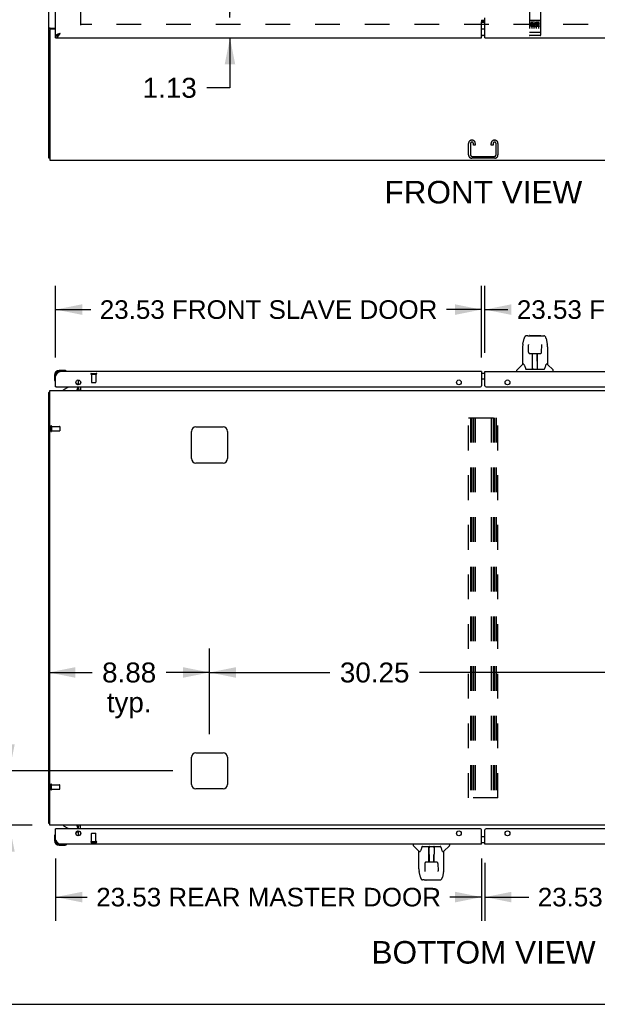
# Model space of a CAD drawing. Header units: inches. Extents: x 0 to 249, y 0 to 161.
# Tile 2 of 22: x 62 to 94, y 0 to 54. Entities that reach past the tile are written whole.
import ezdxf

# ---------------------------------------------------------------- set-up
doc = ezdxf.new("R2010")
doc.units = ezdxf.units.IN
doc.header["$LTSCALE"] = 13.713587
doc.header["$MEASUREMENT"] = 0
doc.linetypes.add('HIDDEN', pattern=[0.2, 0.1, -0.1])
doc.layers.get('0').update_dxf_attribs({"linetype": 'CONTINUOUS'})
for name, color, linetype in [('02___PRT_ALL_AXES', 7, 'CONTINUOUS'), ('DEFAULT_2', 8, 'HIDDEN'), ('DIMENSIONS', 7, 'CONTINUOUS'), ('GASKET', 7, 'CONTINUOUS')]:
    doc.layers.add(name, color=color, linetype=linetype)
doc.styles.get("Standard").update_dxf_attribs({"font": 'arial.ttf'})
doc.dimstyles.new('DIMSTYLE_1', dxfattribs={"dimtxt": 1.10002, "dimasz": 1.466694, "dimexe": 0.09, "dimexo": 0.07, "dimgap": 0.0375, "dimtad": 0, "dimtih": 1, "dimtoh": 1, "dimzin": 4, "dimdsep": 46, "dimtxsty": 'Standard', "dimblk": '_FILLED', "dimblk1": '_FILLED', "dimblk2": '_FILLED', "dimcen": 0.09, "dimazin": 1, "dimtfac": 1, "dimtdec": 3, "dimtofl": 0, "dimtmove": 0, "dimatfit": 3, "dimldrblk": '_FILLED', "dimfxl": 1, "dimtolj": 1, "dimtzin": 4, "dimarcsym": 0})
doc.dimstyles.new('DIMSTYLE_2', dxfattribs={"dimtxt": 1.026686, "dimasz": 1.466694, "dimexe": 0.09, "dimexo": 0.07, "dimgap": 0.035, "dimtad": 0, "dimtih": 1, "dimtoh": 1, "dimzin": 4, "dimdsep": 46, "dimtxsty": 'Standard', "dimblk": '_FILLED', "dimblk1": '_FILLED', "dimblk2": '_FILLED', "dimcen": 0.09, "dimazin": 1, "dimtfac": 1, "dimtdec": 3, "dimtofl": 0, "dimtmove": 0, "dimatfit": 3, "dimldrblk": '_FILLED', "dimfxl": 1, "dimtolj": 1, "dimtzin": 4, "dimarcsym": 0})

# ---------------------------------------------------------------- blocks, each defined once
blk = doc.blocks.new('_FILLED')
at = {"color": 0, "linetype": 'ByBlock'}
blk.add_solid([(0, 0), (-1, 0.2), (-1, -0.2)], dxfattribs=at)
blk = doc.blocks.new('*D2')
at = {"layer": 'DIMENSIONS', "color": 2, "linetype": 'Continuous'}
for p, q in [((64.321, 35.738), (64.321, 39.696)), ((87.852, 35.738), (87.852, 39.696)), ((64.321, 38.376), (66.262, 38.376)), ((87.852, 38.376), (85.91, 38.376))]:
    blk.add_line(p, q, dxfattribs=at)
at = {"layer": 'DIMENSIONS', "color": 2, "linetype": 'Continuous', "xscale": 1.4666938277, "yscale": 1.4666938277, "zscale": 1.4666938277, "rotation": 180}
blk.add_blockref('_FILLED', (64.321, 38.376), dxfattribs=at)
at = {"layer": 'DIMENSIONS', "color": 2, "linetype": 'Continuous', "xscale": 1.4666938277, "yscale": 1.4666938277, "zscale": 1.4666938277}
blk.add_blockref('_FILLED', (87.852, 38.376), dxfattribs=at)
at = {"layer": 'DIMENSIONS', "color": 2, "linetype": 'Continuous', "insert": (76.086, 38.89), "char_height": 1.02669, "width": 18.62156, "attachment_point": 2, "line_spacing_factor": 0.9}
blk.add_mtext('23.53 FRONT SLAVE DOOR', dxfattribs=at)
blk = doc.blocks.new('*D7')
at = {"layer": 'DIMENSIONS', "color": 2, "linetype": 'Continuous'}
for p, q in [((64.321, 8.062), (64.321, 4.602)), ((87.852, 8.062), (87.852, 4.602)), ((64.321, 5.922), (66.066, 5.922)), ((87.852, 5.922), (86.107, 5.922))]:
    blk.add_line(p, q, dxfattribs=at)
at = {"layer": 'DIMENSIONS', "color": 2, "linetype": 'Continuous', "xscale": 1.4666938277, "yscale": 1.4666938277, "zscale": 1.4666938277, "rotation": 180}
blk.add_blockref('_FILLED', (64.321, 5.922), dxfattribs=at)
at = {"layer": 'DIMENSIONS', "color": 2, "linetype": 'Continuous', "xscale": 1.4666938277, "yscale": 1.4666938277, "zscale": 1.4666938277}
blk.add_blockref('_FILLED', (87.852, 5.922), dxfattribs=at)
at = {"layer": 'DIMENSIONS', "color": 2, "linetype": 'Continuous', "insert": (76.086, 6.435), "char_height": 1.02669, "width": 19.01468, "attachment_point": 2, "line_spacing_factor": 0.9}
blk.add_mtext('23.53 REAR MASTER DOOR', dxfattribs=at)
blk = doc.blocks.new('*D25')
at = {"layer": 'DIMENSIONS', "color": 2, "linetype": 'Continuous'}
for p, q in [((73.952, 54.507), (73.952, 57.44)), ((73.952, 53.382), (73.952, 50.628)), ((73.952, 50.628), (72.668, 50.628))]:
    blk.add_line(p, q, dxfattribs=at)
at = {"layer": 'DIMENSIONS', "color": 2, "linetype": 'Continuous', "xscale": 1.4666938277, "yscale": 1.4666938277, "zscale": 1.4666938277}
for p, rotation in [((73.952, 54.507), 270), ((73.952, 53.382), 90)]:
    blk.add_blockref('_FILLED', p, dxfattribs=dict(at, rotation=rotation))
at = {"layer": 'DIMENSIONS', "color": 2, "linetype": 'Continuous', "insert": (72.118, 51.178), "char_height": 1.1, "width": 2.98927, "attachment_point": 3, "line_spacing_factor": 0.9}
blk.add_mtext('1.13', dxfattribs=at)
blk = doc.blocks.new('*D30')
at = {"layer": 'DIMENSIONS', "color": 2, "linetype": 'Continuous'}
for p, q in [((88.039, 7.815), (88.039, 4.602)), ((111.571, 8.062), (111.571, 4.602)), ((88.039, 5.922), (90.458, 5.922)), ((111.571, 5.922), (109.152, 5.922))]:
    blk.add_line(p, q, dxfattribs=at)
at = {"layer": 'DIMENSIONS', "color": 2, "linetype": 'Continuous', "xscale": 1.4666938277, "yscale": 1.4666938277, "zscale": 1.4666938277, "rotation": 180}
blk.add_blockref('_FILLED', (88.039, 5.922), dxfattribs=at)
at = {"layer": 'DIMENSIONS', "color": 2, "linetype": 'Continuous', "xscale": 1.4666938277, "yscale": 1.4666938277, "zscale": 1.4666938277}
blk.add_blockref('_FILLED', (111.571, 5.922), dxfattribs=at)
at = {"layer": 'DIMENSIONS', "color": 2, "linetype": 'Continuous', "insert": (99.805, 6.435), "char_height": 1.02669, "width": 17.66739, "attachment_point": 2, "line_spacing_factor": 0.9}
blk.add_mtext('23.53 REAR SLAVE DOOR', dxfattribs=at)
blk = doc.blocks.new('*D31')
at = {"layer": 'DIMENSIONS', "color": 2, "linetype": 'Continuous'}
for p, q in [((88.039, 35.985), (88.039, 39.696)), ((111.571, 35.738), (111.571, 39.696)), ((88.039, 38.376), (89.307, 38.376)), ((111.571, 38.376), (110.303, 38.376))]:
    blk.add_line(p, q, dxfattribs=at)
at = {"layer": 'DIMENSIONS', "color": 2, "linetype": 'Continuous', "xscale": 1.4666938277, "yscale": 1.4666938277, "zscale": 1.4666938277, "rotation": 180}
blk.add_blockref('_FILLED', (88.039, 38.376), dxfattribs=at)
at = {"layer": 'DIMENSIONS', "color": 2, "linetype": 'Continuous', "xscale": 1.4666938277, "yscale": 1.4666938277, "zscale": 1.4666938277}
blk.add_blockref('_FILLED', (111.571, 38.376), dxfattribs=at)
at = {"layer": 'DIMENSIONS', "color": 2, "linetype": 'Continuous', "insert": (99.805, 38.89), "char_height": 1.02669, "width": 19.96885, "attachment_point": 2, "line_spacing_factor": 0.9}
blk.add_mtext('23.53 FRONT MASTER DOOR', dxfattribs=at)
blk = doc.blocks.new('*D32')
at = {"layer": 'DIMENSIONS', "color": 2, "linetype": 'Continuous'}
for p, q in [((72.821, 14.927), (72.821, 19.65)), ((63.946, 18.33), (66.339, 18.33)), ((72.821, 18.33), (70.428, 18.33))]:
    blk.add_line(p, q, dxfattribs=at)
at = {"layer": 'DIMENSIONS', "color": 2, "linetype": 'Continuous', "xscale": 1.4666938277, "yscale": 1.4666938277, "zscale": 1.4666938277, "rotation": 180}
blk.add_blockref('_FILLED', (63.946, 18.33), dxfattribs=at)
at = {"layer": 'DIMENSIONS', "color": 2, "linetype": 'Continuous', "xscale": 1.4666938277, "yscale": 1.4666938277, "zscale": 1.4666938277}
blk.add_blockref('_FILLED', (72.821, 18.33), dxfattribs=at)
at = {"layer": 'DIMENSIONS', "color": 2, "linetype": 'Continuous', "insert": (68.383, 18.88), "char_height": 1.1, "width": 2.98927, "attachment_point": 2, "line_spacing_factor": 0.9}
blk.add_mtext('8.88\\Ptyp.', dxfattribs=at)
blk = doc.blocks.new('*D33')
at = {"layer": 'DIMENSIONS', "color": 2, "linetype": 'Continuous'}
for p, q in [((72.821, 14.927), (72.821, 19.65)), ((103.071, 14.927), (103.071, 19.65)), ((72.821, 18.33), (79.475, 18.33)), ((103.071, 18.33), (84.419, 18.33))]:
    blk.add_line(p, q, dxfattribs=at)
at = {"layer": 'DIMENSIONS', "color": 2, "linetype": 'Continuous', "xscale": 1.4666938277, "yscale": 1.4666938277, "zscale": 1.4666938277, "rotation": 180}
blk.add_blockref('_FILLED', (72.821, 18.33), dxfattribs=at)
at = {"layer": 'DIMENSIONS', "color": 2, "linetype": 'Continuous', "xscale": 1.4666938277, "yscale": 1.4666938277, "zscale": 1.4666938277}
blk.add_blockref('_FILLED', (103.071, 18.33), dxfattribs=at)
at = {"layer": 'DIMENSIONS', "color": 2, "linetype": 'Continuous', "insert": (81.947, 18.88), "char_height": 1.1, "width": 3.84394, "attachment_point": 2, "line_spacing_factor": 0.9}
blk.add_mtext('30.25', dxfattribs=at)
blk = doc.blocks.new('*D34')
at = {"layer": 'DIMENSIONS', "color": 2, "linetype": 'Continuous'}
for p, q in [((61.765, 16.428), (60.446, 16.428)), ((61.765, 12.9), (61.765, 16.428)), ((70.794, 12.9), (60.445, 12.9)), ((63.031, 9.9), (60.445, 9.9)), ((61.765, 9.9), (61.765, 6.967))]:
    blk.add_line(p, q, dxfattribs=at)
at = {"layer": 'DIMENSIONS', "color": 2, "linetype": 'Continuous', "xscale": 1.4666938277, "yscale": 1.4666938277, "zscale": 1.4666938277}
for p, rotation in [((61.765, 12.9), 270), ((61.765, 9.9), 90)]:
    blk.add_blockref('_FILLED', p, dxfattribs=dict(at, rotation=rotation))
at = {"layer": 'DIMENSIONS', "color": 2, "linetype": 'Continuous', "insert": (59.896, 16.978), "char_height": 1.1, "width": 2.98927, "attachment_point": 3, "line_spacing_factor": 0.9}
blk.add_mtext('3.00\\Ptyp.', dxfattribs=at)

msp = doc.modelspace()

# ---------------------------------------------------------------- linework, layer by layer
at = {"color": 3, "linetype": 'Continuous'}
for p, q in [((63.946, 46.736), (63.946, 118.528)), ((64.321, 53.486), (64.321, 57.882)), ((88.039, 53.382), (88.039, 54.483)), ((64.016, 53.925), (64.321, 53.925)), ((64.321, 53.873), (64.058, 53.873)), ((87.852, 53.382), (87.852, 54.272)), ((87.875, 54.367), (88.039, 54.367)), ((63.998, 53.813), (63.998, 46.632)), ((64.321, 53.382), (87.852, 53.382)), ((64.567, 53.629), (64.535, 53.617)), ((88.039, 53.382), (111.571, 53.382)), ((63.998, 46.632), (111.894, 46.632)), ((87.852, 34.958), (64.567, 34.958)), ((87.852, 34.958), (87.852, 34.167)), ((88.039, 34.167), (88.039, 34.958)), ((88.039, 34.958), (111.324, 34.958)), ((64.321, 34.104), (64.321, 34.712)), ((65.592, 34.223), (65.592, 34.485)), ((65.696, 34.399), (65.696, 34.309)), ((63.946, 10.004), (63.946, 33.796)), ((63.998, 9.9), (63.998, 33.9)), ((63.998, 33.9), (111.894, 33.9)), ((64.341, 34.104), (87.789, 34.104)), ((65.592, 34.043), (65.592, 34.104)), ((65.696, 34.104), (65.696, 33.9)), ((88.102, 34.104), (111.551, 34.104)), ((71.821, 30.15), (71.821, 31.65)), ((72.071, 31.9), (73.571, 31.9)), ((73.821, 31.65), (73.821, 30.15)), ((73.571, 29.9), (72.071, 29.9)), ((71.821, 12.15), (71.821, 13.65)), ((72.071, 13.9), (73.571, 13.9)), ((73.821, 13.65), (73.821, 12.15)), ((73.571, 11.9), (72.071, 11.9)), ((111.894, 9.9), (63.998, 9.9)), ((65.696, 9.696), (65.696, 9.9)), ((64.321, 9.089), (64.321, 9.696)), ((87.789, 9.696), (64.341, 9.696)), ((65.592, 9.696), (65.592, 9.758)), ((65.592, 9.315), (65.592, 9.577)), ((65.696, 9.491), (65.696, 9.401)), ((87.852, 8.842), (87.852, 9.634)), ((88.039, 8.842), (88.039, 9.634)), ((111.551, 9.696), (88.102, 9.696)), ((87.852, 8.842), (64.567, 8.842)), ((111.324, 8.842), (88.039, 8.842))]:
    msp.add_line(p, q, dxfattribs=at)
at = {"color": 7, "linetype": 'Continuous'}
for p, q in [((64.05, 53.884), (63.946, 53.884)), ((64.05, 53.872), (64.05, 53.884)), ((87.852, 54.252), (88.039, 54.252)), ((88.039, 54.268), (87.875, 54.268)), ((64.321, 53.382), (64.321, 53.486)), ((64.423, 53.515), (64.434, 53.521)), ((88.039, 53.512), (87.852, 53.512)), ((63.998, 46.736), (63.946, 46.736)), ((90.137, 36.467), (90.202, 36.772)), ((90.406, 36.927), (90.326, 36.927)), ((90.407, 36.927), (91.214, 36.927)), ((90.412, 36.927), (90.411, 36.927)), ((90.443, 36.451), (90.443, 36.447)), ((90.443, 36.447), (90.443, 36.443)), ((90.443, 36.443), (90.444, 36.435)), ((90.517, 36.938), (91.104, 36.938)), ((91.177, 36.441), (91.178, 36.445)), ((91.215, 36.927), (91.295, 36.927)), ((91.419, 36.772), (91.484, 36.467)), ((90.121, 36.324), (90.121, 35.352)), ((90.444, 36.415), (90.424, 36.415)), ((90.444, 36.435), (90.444, 36.424)), ((90.451, 36.02), (90.444, 36.424)), ((90.531, 35.942), (90.651, 35.942)), ((90.661, 35.096), (90.676, 35.943)), ((90.669, 35.527), (90.669, 35.943)), ((90.687, 35.943), (90.933, 35.943)), ((90.936, 35.076), (90.921, 35.943)), ((90.925, 35.943), (90.925, 35.879)), ((90.952, 35.076), (90.952, 35.943)), ((90.97, 35.942), (91.09, 35.942)), ((91.17, 36.02), (91.177, 36.432)), ((91.177, 36.432), (91.177, 36.441)), ((91.197, 36.415), (91.177, 36.415)), ((91.499, 36.323), (91.499, 35.352)), ((90.675, 35.879), (90.669, 35.879)), ((90.672, 35.718), (90.669, 35.718)), ((90.672, 35.706), (90.669, 35.706)), ((90.922, 35.879), (90.952, 35.879)), ((90.952, 35.718), (90.925, 35.718)), ((90.952, 35.706), (90.925, 35.706)), ((90.929, 35.478), (90.952, 35.478)), ((90.952, 35.474), (90.929, 35.474)), ((64.78, 35.018), (64.524, 35.018)), ((64.567, 34.958), (64.524, 34.958)), ((64.818, 35.015), (64.78, 35.018)), ((64.916, 34.971), (64.909, 34.973)), ((88.039, 34.854), (87.852, 34.854)), ((89.806, 34.958), (89.806, 35.021)), ((90.116, 35.346), (89.818, 35.048)), ((90.195, 35.352), (90.121, 35.352)), ((90.289, 35.1), (90.295, 35.092)), ((90.325, 35.076), (91.296, 35.076)), ((90.662, 35.148), (90.662, 35.122)), ((90.669, 35.076), (90.669, 35.08)), ((90.936, 35.122), (90.935, 35.148)), ((91.499, 35.352), (91.426, 35.352)), ((91.505, 35.346), (91.803, 35.048)), ((91.814, 34.958), (91.814, 35.021)), ((64.261, 34.755), (64.261, 34.499)), ((64.261, 34.499), (64.264, 34.461)), ((64.306, 34.37), (64.307, 34.363)), ((65.44, 34.331), (65.52, 34.25)), ((88.039, 34.534), (87.852, 34.534)), ((63.998, 33.796), (63.946, 33.796)), ((64.341, 34.104), (64.321, 34.104)), ((65.001, 34.077), (64.763, 33.939)), ((64.763, 33.9), (64.763, 33.939)), ((65.55, 34.104), (65.55, 34.057)), ((63.998, 10.004), (63.946, 10.004)), ((64.763, 9.9), (64.763, 9.861)), ((64.763, 9.861), (65.001, 9.723)), ((64.261, 9.301), (64.261, 9.045)), ((64.307, 9.437), (64.306, 9.43)), ((64.341, 9.696), (64.321, 9.696)), ((65.44, 9.469), (65.52, 9.55)), ((65.55, 9.696), (65.55, 9.743)), ((87.852, 9.266), (88.039, 9.266)), ((64.321, 9.089), (64.321, 9.045)), ((64.524, 8.782), (64.78, 8.782)), ((64.909, 8.827), (64.916, 8.829)), ((84.077, 8.842), (84.077, 8.78)), ((84.386, 8.454), (84.089, 8.752)), ((84.595, 8.724), (85.567, 8.724)), ((84.939, 7.857), (84.939, 8.724)), ((84.97, 7.857), (84.955, 8.724)), ((85.23, 8.704), (85.215, 7.857)), ((85.223, 8.724), (85.223, 8.72)), ((85.602, 8.701), (85.597, 8.708)), ((85.776, 8.454), (86.073, 8.752)), ((86.085, 8.842), (86.085, 8.78)), ((87.852, 8.946), (88.039, 8.946)), ((84.392, 8.448), (84.465, 8.448)), ((84.392, 7.477), (84.392, 8.448)), ((84.939, 8.326), (84.962, 8.326)), ((84.962, 8.322), (84.939, 8.322)), ((84.956, 8.678), (84.956, 8.652)), ((85.223, 7.857), (85.223, 8.273)), ((85.229, 8.652), (85.23, 8.678)), ((85.697, 8.448), (85.77, 8.448)), ((85.77, 7.476), (85.77, 8.448)), ((84.721, 7.78), (84.714, 7.368)), ((84.922, 7.858), (84.802, 7.858)), ((84.939, 8.094), (84.966, 8.094)), ((84.939, 8.082), (84.966, 8.082)), ((84.939, 7.921), (84.969, 7.921)), ((85.204, 7.857), (84.958, 7.857)), ((84.966, 7.857), (84.966, 7.921)), ((85.217, 7.921), (85.223, 7.921)), ((85.219, 8.082), (85.223, 8.082)), ((85.22, 8.094), (85.223, 8.094)), ((85.36, 7.858), (85.24, 7.858)), ((85.441, 7.78), (85.448, 7.376)), ((84.472, 7.028), (84.407, 7.333)), ((84.695, 7.385), (84.714, 7.385)), ((84.714, 7.368), (84.714, 7.36)), ((84.714, 7.36), (84.714, 7.355)), ((85.447, 7.385), (85.467, 7.385)), ((85.448, 7.365), (85.448, 7.376)), ((85.448, 7.357), (85.448, 7.365)), ((85.448, 7.353), (85.448, 7.357)), ((85.448, 7.349), (85.448, 7.353)), ((85.755, 7.333), (85.69, 7.028)), ((84.677, 6.874), (84.596, 6.874)), ((84.678, 6.874), (85.484, 6.874)), ((85.374, 6.862), (84.788, 6.862)), ((85.479, 6.874), (85.48, 6.874)), ((85.485, 6.874), (85.566, 6.874)), ((0, 0), (249.338, 0))]:
    msp.add_line(p, q, dxfattribs=at)
at = {"color": 3, "linetype": 'Continuous'}
for points in [[(63.981, 53.91), (63.977, 53.909), (63.973, 53.907), (63.97, 53.906), (63.966, 53.904), (63.963, 53.903), (63.96, 53.902), (63.957, 53.9), (63.955, 53.898), (63.953, 53.897), (63.951, 53.895), (63.949, 53.893), (63.948, 53.892), (63.947, 53.89), (63.946, 53.888), (63.946, 53.886), (63.946, 53.884)], [(64.016, 53.925), (64.013, 53.923), (64.011, 53.921), (64.008, 53.92), (64.005, 53.918), (64.001, 53.917), (63.998, 53.915), (63.993, 53.914), (63.989, 53.913), (63.981, 53.91)], [(87.84, 54.324), (87.84, 54.323), (87.839, 54.323), (87.839, 54.322), (87.839, 54.322), (87.839, 54.321), (87.839, 54.321), (87.839, 54.32), (87.84, 54.319), (87.84, 54.319), (87.841, 54.318), (87.841, 54.317), (87.842, 54.315), (87.843, 54.314), (87.844, 54.312), (87.844, 54.31), (87.845, 54.308), (87.846, 54.306), (87.846, 54.303), (87.847, 54.301), (87.848, 54.297), (87.849, 54.294), (87.849, 54.29), (87.85, 54.286), (87.851, 54.282), (87.851, 54.277), (87.852, 54.272)], [(87.845, 54.331), (87.844, 54.329), (87.842, 54.327), (87.84, 54.324)], [(87.85, 54.369), (87.854, 54.368), (87.859, 54.368), (87.865, 54.368), (87.87, 54.367), (87.875, 54.367)], [(64.43, 53.575), (64.417, 53.569), (64.405, 53.563), (64.393, 53.557), (64.382, 53.551), (64.372, 53.545), (64.362, 53.539), (64.354, 53.534), (64.346, 53.528), (64.339, 53.522), (64.334, 53.516), (64.329, 53.51), (64.325, 53.504), (64.323, 53.498), (64.321, 53.492), (64.321, 53.486)], [(64.321, 53.382), (64.331, 53.383), (64.341, 53.384), (64.351, 53.387), (64.362, 53.39), (64.372, 53.395), (64.382, 53.401), (64.393, 53.407), (64.403, 53.415), (64.413, 53.424), (64.423, 53.433), (64.434, 53.443), (64.444, 53.454), (64.454, 53.466), (64.464, 53.478)], [(64.535, 53.617), (64.519, 53.611), (64.503, 53.605), (64.488, 53.599), (64.473, 53.593), (64.458, 53.587), (64.444, 53.581), (64.43, 53.575)], [(64.464, 53.478), (64.475, 53.492), (64.485, 53.505), (64.495, 53.52), (64.506, 53.534), (64.516, 53.549), (64.526, 53.565), (64.536, 53.58), (64.547, 53.596), (64.557, 53.612), (64.567, 53.629)], [(64.321, 34.712), (64.331, 34.728), (64.341, 34.744), (64.351, 34.76), (64.362, 34.775), (64.372, 34.791), (64.382, 34.806), (64.393, 34.821), (64.403, 34.835), (64.413, 34.849), (64.423, 34.862), (64.434, 34.874), (64.444, 34.886), (64.454, 34.897), (64.464, 34.907), (64.475, 34.917), (64.485, 34.925), (64.495, 34.933), (64.506, 34.939), (64.516, 34.945), (64.526, 34.95), (64.536, 34.953), (64.547, 34.956), (64.557, 34.958), (64.567, 34.958)], [(63.981, 33.812), (63.973, 33.81), (63.97, 33.81), (63.966, 33.809), (63.963, 33.808), (63.96, 33.807), (63.957, 33.806), (63.955, 33.806), (63.953, 33.805), (63.951, 33.804), (63.949, 33.802), (63.948, 33.801), (63.947, 33.8), (63.946, 33.799), (63.946, 33.798), (63.946, 33.796)], [(63.998, 33.816), (63.998, 33.816), (63.993, 33.815), (63.989, 33.814), (63.985, 33.813), (63.981, 33.812)], [(63.973, 9.99), (63.97, 9.991), (63.966, 9.991), (63.963, 9.992), (63.96, 9.993), (63.957, 9.994), (63.955, 9.995), (63.953, 9.996), (63.951, 9.997), (63.949, 9.998), (63.948, 9.999), (63.947, 10), (63.946, 10.001), (63.946, 10.003), (63.946, 10.004)], [(63.998, 9.984), (63.998, 9.984), (63.993, 9.985), (63.989, 9.987), (63.985, 9.987), (63.981, 9.988), (63.973, 9.99)], [(64.567, 8.842), (64.557, 8.843), (64.547, 8.844), (64.536, 8.847), (64.526, 8.85), (64.516, 8.855), (64.506, 8.861), (64.495, 8.867), (64.485, 8.875), (64.475, 8.884), (64.464, 8.893), (64.454, 8.903), (64.444, 8.914), (64.434, 8.926), (64.423, 8.939), (64.413, 8.952), (64.403, 8.965), (64.393, 8.98), (64.382, 8.994), (64.372, 9.009), (64.362, 9.025), (64.351, 9.04), (64.341, 9.056), (64.331, 9.072), (64.321, 9.089)]]:
    msp.add_lwpolyline(points, dxfattribs=at)
at = {"color": 7, "linetype": 'Continuous'}
for points in [[(64.07, 53.901), (64.065, 53.899), (64.063, 53.898), (64.061, 53.897), (64.059, 53.895), (64.056, 53.894), (64.055, 53.893), (64.053, 53.891), (64.052, 53.89), (64.051, 53.888), (64.05, 53.887), (64.05, 53.885), (64.05, 53.884)], [(64.09, 53.925), (64.09, 53.923), (64.09, 53.921), (64.089, 53.919), (64.089, 53.917), (64.088, 53.915), (64.087, 53.914), (64.086, 53.912), (64.084, 53.911), (64.083, 53.909), (64.081, 53.908), (64.079, 53.906), (64.077, 53.905), (64.075, 53.904), (64.073, 53.903), (64.07, 53.901)], [(87.875, 54.268), (87.87, 54.268), (87.865, 54.268), (87.859, 54.269), (87.854, 54.269), (87.852, 54.269)], [(64.321, 53.486), (64.331, 53.486), (64.341, 53.487), (64.351, 53.489), (64.362, 53.491), (64.372, 53.494), (64.382, 53.497), (64.393, 53.501), (64.403, 53.505), (64.413, 53.51), (64.423, 53.515)], [(64.434, 53.521), (64.444, 53.528), (64.454, 53.535), (64.464, 53.542), (64.475, 53.549), (64.485, 53.557), (64.495, 53.566), (64.506, 53.574), (64.516, 53.583), (64.526, 53.592), (64.536, 53.601), (64.547, 53.61), (64.557, 53.619), (64.567, 53.629)], [(64.567, 53.629), (64.556, 53.621), (64.545, 53.614), (64.534, 53.607), (64.523, 53.6), (64.513, 53.593), (64.502, 53.586), (64.493, 53.579), (64.483, 53.572), (64.475, 53.564), (64.466, 53.557), (64.459, 53.55), (64.452, 53.543), (64.446, 53.536), (64.44, 53.529), (64.437, 53.523)], [(90.137, 36.467), (90.131, 36.435), (90.125, 36.393), (90.122, 36.35), (90.121, 36.324)], [(90.326, 36.927), (90.322, 36.926), (90.306, 36.924), (90.291, 36.92), (90.278, 36.913), (90.265, 36.905), (90.254, 36.894), (90.245, 36.883), (90.237, 36.871), (90.229, 36.858), (90.223, 36.843), (90.216, 36.826), (90.211, 36.808), (90.205, 36.787), (90.202, 36.772)], [(90.443, 36.455), (90.443, 36.455), (90.443, 36.455), (90.443, 36.455), (90.443, 36.454), (90.443, 36.453), (90.443, 36.452), (90.443, 36.451)], [(91.178, 36.445), (91.178, 36.449), (91.178, 36.451), (91.178, 36.452), (91.178, 36.453), (91.178, 36.454), (91.178, 36.455), (91.178, 36.455)], [(91.396, 36.849), (91.39, 36.862), (91.383, 36.873), (91.376, 36.884), (91.367, 36.894), (91.358, 36.903), (91.347, 36.911), (91.336, 36.917), (91.323, 36.922), (91.31, 36.925), (91.295, 36.927)], [(91.419, 36.772), (91.416, 36.784), (91.412, 36.803), (91.407, 36.82), (91.401, 36.835), (91.396, 36.849)], [(91.499, 36.323), (91.499, 36.351), (91.496, 36.393), (91.49, 36.436), (91.484, 36.467)], [(90.451, 36.02), (90.452, 36.008), (90.455, 35.995), (90.461, 35.983), (90.468, 35.972), (90.477, 35.963), (90.487, 35.955), (90.499, 35.949), (90.511, 35.945), (90.523, 35.943), (90.53, 35.942)], [(90.651, 35.942), (90.654, 35.942), (90.663, 35.943), (90.672, 35.943), (90.681, 35.943), (90.687, 35.943)], [(90.933, 35.943), (90.942, 35.943), (90.95, 35.943), (90.959, 35.943), (90.967, 35.942), (90.97, 35.942)], [(91.091, 35.942), (91.099, 35.943), (91.112, 35.945), (91.124, 35.949), (91.135, 35.956), (91.145, 35.964), (91.154, 35.974), (91.161, 35.985), (91.166, 35.997), (91.169, 36.01), (91.17, 36.02)], [(90.191, 35.352), (90.197, 35.342), (90.21, 35.314), (90.225, 35.279), (90.241, 35.236), (90.257, 35.187), (90.272, 35.14)], [(90.272, 35.14), (90.274, 35.132), (90.279, 35.119), (90.284, 35.108), (90.289, 35.1)], [(90.295, 35.092), (90.301, 35.086), (90.307, 35.081), (90.315, 35.078), (90.323, 35.076), (90.324, 35.076)], [(91.297, 35.076), (91.298, 35.076), (91.306, 35.078), (91.313, 35.081), (91.32, 35.086)], [(91.32, 35.086), (91.326, 35.092), (91.331, 35.099)], [(91.331, 35.099), (91.337, 35.108), (91.341, 35.118), (91.346, 35.131), (91.349, 35.14)], [(91.349, 35.14), (91.363, 35.186), (91.379, 35.234), (91.395, 35.277), (91.41, 35.313), (91.424, 35.342), (91.43, 35.352)], [(84.571, 8.714), (84.565, 8.708), (84.56, 8.701)], [(84.595, 8.724), (84.594, 8.724), (84.586, 8.723), (84.578, 8.719), (84.571, 8.714)], [(85.597, 8.708), (85.591, 8.714), (85.584, 8.719), (85.577, 8.722), (85.569, 8.724), (85.567, 8.724)], [(84.542, 8.66), (84.528, 8.614), (84.512, 8.566), (84.496, 8.523), (84.481, 8.487), (84.467, 8.459), (84.462, 8.448)], [(84.56, 8.701), (84.555, 8.692), (84.55, 8.682), (84.545, 8.669), (84.542, 8.66)], [(85.619, 8.66), (85.617, 8.668), (85.612, 8.681), (85.607, 8.692), (85.602, 8.701)], [(85.7, 8.448), (85.695, 8.458), (85.681, 8.486), (85.666, 8.521), (85.65, 8.564), (85.634, 8.613), (85.619, 8.66)], [(84.801, 7.858), (84.792, 7.857), (84.78, 7.855), (84.768, 7.851), (84.757, 7.844), (84.746, 7.836), (84.738, 7.827), (84.731, 7.816), (84.725, 7.803), (84.722, 7.791), (84.721, 7.78)], [(84.958, 7.857), (84.95, 7.857), (84.941, 7.857), (84.933, 7.858), (84.924, 7.858), (84.922, 7.858)], [(85.24, 7.858), (85.237, 7.858), (85.228, 7.858), (85.219, 7.857), (85.21, 7.857), (85.204, 7.857)], [(85.441, 7.78), (85.439, 7.792), (85.436, 7.805), (85.431, 7.817), (85.423, 7.828), (85.414, 7.837), (85.404, 7.845), (85.393, 7.851), (85.381, 7.855), (85.369, 7.857), (85.361, 7.858)], [(84.392, 7.477), (84.393, 7.449), (84.396, 7.407), (84.401, 7.365), (84.407, 7.333)], [(84.714, 7.355), (84.714, 7.351), (84.714, 7.349), (84.714, 7.348), (84.713, 7.347), (84.713, 7.346), (84.713, 7.345), (84.713, 7.345)], [(85.448, 7.345), (85.449, 7.345), (85.449, 7.345), (85.448, 7.345), (85.448, 7.346), (85.448, 7.347), (85.448, 7.348), (85.448, 7.349)], [(85.755, 7.333), (85.761, 7.365), (85.766, 7.407), (85.769, 7.45), (85.77, 7.476)], [(84.472, 7.028), (84.475, 7.016), (84.48, 6.997), (84.485, 6.98), (84.49, 6.965), (84.496, 6.951)], [(84.496, 6.951), (84.502, 6.939), (84.508, 6.927), (84.516, 6.916), (84.524, 6.906), (84.533, 6.898), (84.544, 6.89), (84.556, 6.883), (84.568, 6.878), (84.582, 6.875), (84.596, 6.874)], [(85.566, 6.874), (85.57, 6.874), (85.585, 6.876), (85.6, 6.88), (85.614, 6.887), (85.626, 6.896), (85.637, 6.906), (85.646, 6.917), (85.655, 6.929), (85.662, 6.942), (85.669, 6.957), (85.675, 6.974), (85.681, 6.992), (85.686, 7.013), (85.69, 7.028)]]:
    msp.add_lwpolyline(points, dxfattribs=at)
at = {"color": 3, "linetype": 'Continuous'}
for centre in [(65.571, 34.354), (86.602, 34.354), (89.289, 34.354), (65.571, 9.446), (86.602, 9.446), (89.289, 9.446)]:
    msp.add_circle(centre, 0.133, dxfattribs=at)
for centre, radius, start, end in [((64.058, 53.813), 0.06, 90, 180), ((64.567, 34.712), 0.246, 90, 180), ((64.341, 34.124), 0.02, 180, 270), ((65.449, 34.043), 0.142, 270, 360), ((87.789, 34.167), 0.0625, 270, 360), ((88.102, 34.167), 0.0625, 180, 270), ((72.071, 31.65), 0.25, 90, 180), ((73.571, 31.65), 0.25, 0, 90), ((72.071, 30.15), 0.25, 180, 270), ((73.571, 30.15), 0.25, 270, 360), ((72.071, 13.65), 0.25, 90, 180), ((73.571, 13.65), 0.25, 0, 90), ((72.071, 12.15), 0.25, 180, 270), ((73.571, 12.15), 0.25, 270, 360), ((65.449, 9.758), 0.142, 0, 90), ((64.341, 9.676), 0.02, 90, 180), ((87.789, 9.634), 0.0625, 0, 90), ((88.102, 9.634), 0.0625, 90, 180), ((64.567, 9.089), 0.246, 180, 270)]:
    msp.add_arc(centre, radius, start, end, dxfattribs=at)
at = {"color": 7, "linetype": 'Continuous'}
for centre, radius, start, end in [((87.949, 54.072), 0.18, 90, 122.8107), ((87.949, 53.692), 0.18, 237.1893, 270), ((90.517, 36.919), 0.0197, 90, 156.393), ((91.104, 36.919), 0.0197, 23.607, 90), ((64.524, 34.755), 0.263, 90, 180), ((64.524, 34.755), 0.203, 90, 180), ((64.78, 34.768), 0.25, 59.1101, 90), ((64.901, 34.973), 0.015, 270, 353.6204), ((64.901, 34.97), 0.015, 6.3796, 59.1101), ((89.846, 35.021), 0.0394, 135, 180), ((90.13, 35.332), 0.0197, 90, 135), ((90.681, 35.096), 0.0197, 179, 270), ((90.681, 35.096), 0.0197, 260.739, 269.9232), ((90.916, 35.096), 0.0197, 270, 1), ((90.916, 35.096), 0.0197, 270.0771, 272.6469), ((91.491, 35.332), 0.0197, 45, 90), ((91.775, 35.021), 0.0394, 0, 45), ((64.511, 34.499), 0.25, 180, 210.8899), ((64.309, 34.378), 0.015, 210.8899, 263.6204), ((64.306, 34.378), 0.015, 276.3796, 360), ((64.951, 34.164), 0.1, 300.092, 323.4532), ((65.393, 34.057), 0.157, 270, 360), ((65.45, 34.18), 0.1, 27.0268, 45), ((65.449, 34.043), 0.246, 324.6688, 360), ((65.393, 9.743), 0.157, 0, 90), ((65.449, 9.758), 0.246, 0, 35.3312), ((64.511, 9.301), 0.25, 149.1101, 180), ((64.309, 9.422), 0.015, 96.3796, 149.1101), ((64.306, 9.422), 0.015, 0, 83.6204), ((64.951, 9.637), 0.1, 36.5468, 59.908), ((65.45, 9.62), 0.1, 315, 332.9732), ((64.524, 9.045), 0.263, 180, 270), ((64.524, 9.045), 0.203, 180, 270), ((64.78, 9.032), 0.25, 270, 300.8899), ((64.901, 8.827), 0.015, 6.3796, 90), ((64.901, 8.83), 0.015, 300.8899, 353.6204), ((84.116, 8.78), 0.0394, 180, 225), ((84.975, 8.704), 0.0197, 90, 181), ((84.975, 8.704), 0.0197, 90.0771, 92.6469), ((85.211, 8.704), 0.0197, 359, 90), ((85.21, 8.704), 0.0197, 80.739, 89.9232), ((86.045, 8.78), 0.0394, 315, 360), ((84.4, 8.468), 0.0197, 225, 270), ((85.762, 8.468), 0.0197, 270, 315), ((84.788, 6.881), 0.0197, 203.607, 270), ((85.374, 6.881), 0.0197, 270, 336.393)]:
    msp.add_arc(centre, radius, start, end, dxfattribs=at)
for centre, major_axis, start_param, end_param in [((90.661, 35.116), (0, 0.0394), -2.940151, -2.835726), ((90.936, 35.116), (0.0394, 0), -1.875951, -1.570796), ((84.955, 8.685), (0, 0.0394), -0.305155, 0), ((85.231, 8.685), (0, 0.0394), 0.201441, 0.305866)]:
    msp.add_ellipse(centre, major_axis=major_axis, ratio=1, start_param=start_param, end_param=end_param, dxfattribs=at)
at = {"layer": '02___PRT_ALL_AXES', "color": 8, "linetype": 'HIDDEN'}
for p, q in [((91.093, 54.343), (90.528, 54.343)), ((90.666, 54.221), (90.574, 54.221)), ((90.574, 54.221), (90.574, 54.178)), ((90.666, 54.178), (90.574, 54.178)), ((90.67, 54.135), (90.624, 54.135)), ((90.666, 54.094), (90.637, 54.094)), ((90.73, 54.05), (90.637, 54.05)), ((90.73, 54.008), (90.637, 54.008)), ((90.73, 54.05), (90.73, 54.008)), ((90.862, 54.056), (90.879, 54.017)), ((90.886, 54.185), (90.873, 54.167)), ((90.883, 54.21), (90.886, 54.209)), ((91.042, 54.221), (90.886, 54.221)), ((90.886, 54.221), (90.886, 54.209)), ((90.886, 54.185), (90.886, 54.008)), ((91.042, 54.008), (90.886, 54.008)), ((91.042, 54.178), (90.929, 54.178)), ((90.929, 54.178), (90.929, 54.135)), ((91.021, 54.135), (90.929, 54.135)), ((91.021, 54.092), (90.929, 54.092)), ((90.929, 54.092), (90.929, 54.05)), ((91.042, 54.05), (90.929, 54.05)), ((91.021, 54.135), (91.021, 54.092)), ((91.042, 54.221), (91.042, 54.178)), ((91.042, 54.05), (91.042, 54.008)), ((91.093, 53.515), (90.528, 53.515)), ((66.301, 34.811), (66.301, 34.364)), ((66.301, 34.811), (66.549, 34.811)), ((66.549, 34.811), (66.549, 34.364)), ((64.093, 31.92), (64.093, 31.672)), ((64.093, 31.92), (64.54, 31.92)), ((64.093, 31.672), (64.54, 31.672)), ((64.093, 11.88), (64.093, 12.128)), ((64.093, 12.128), (64.54, 12.128)), ((64.093, 11.88), (64.54, 11.88)), ((66.301, 8.989), (66.301, 9.436)), ((66.549, 8.989), (66.549, 9.436)), ((66.301, 8.989), (66.549, 8.989))]:
    msp.add_line(p, q, dxfattribs=at)
for centre, radius, start, end in [((90.637, 54.072), 0.0644, 102.2995, 270.0775), ((90.637, 54.072), 0.0219, 89.9011, 270), ((90.666, 54.157), 0.0635, 270, 90), ((90.666, 54.156), 0.0219, 280.307, 90), ((90.836, 54.114), 0.107, 64.2636, 293.4027), ((90.836, 54.114), 0.0639, 54.8895, 293.4026)]:
    msp.add_arc(centre, radius, start, end, dxfattribs=at)
at = {"layer": '02___PRT_ALL_AXES', "color": 7, "linetype": 'Continuous'}
for start, end in [(175.1015, 175.7578), (170.8498, 171.3733)]:
    msp.add_arc((64.524, 34.755), 0.263, start, end, dxfattribs=at)
at = {"layer": 'DEFAULT_2', "color": 8, "linetype": 'HIDDEN'}
for p, q in [((65.696, 115.184), (65.696, 54.08)), ((90.498, 55.27), (90.498, 53.545)), ((91.123, 53.545), (91.123, 55.27)), ((110.196, 54.132), (65.696, 54.132)), ((90.528, 54.343), (91.093, 54.343)), ((90.599, 54.327), (90.771, 54.327)), ((90.623, 54.212), (90.623, 53.906)), ((90.748, 54.212), (90.748, 53.906)), ((90.849, 54.327), (91.021, 54.327)), ((90.873, 54.212), (90.873, 53.906)), ((90.998, 54.212), (90.998, 53.906)), ((90.516, 53.673), (90.515, 53.674)), ((90.517, 53.673), (90.516, 53.673)), ((90.516, 53.673), (90.516, 53.673)), ((90.518, 53.673), (90.517, 53.673)), ((90.519, 53.673), (90.518, 53.673)), ((90.52, 53.673), (90.519, 53.673)), ((90.521, 53.673), (90.52, 53.673)), ((90.52, 53.673), (90.52, 53.673)), ((90.522, 53.673), (90.521, 53.673)), ((90.523, 53.673), (90.522, 53.673)), ((90.524, 53.673), (90.523, 53.673)), ((90.525, 53.673), (90.524, 53.673)), ((90.526, 53.673), (90.525, 53.673)), ((90.525, 53.673), (90.525, 53.673)), ((90.527, 53.673), (90.526, 53.673)), ((90.528, 53.673), (90.527, 53.673)), ((91.093, 53.673), (90.528, 53.673)), ((90.778, 53.515), (90.593, 53.515)), ((91.028, 53.515), (90.843, 53.515)), ((91.093, 53.673), (91.094, 53.673)), ((91.094, 53.673), (91.095, 53.673)), ((91.095, 53.673), (91.096, 53.673)), ((91.096, 53.673), (91.097, 53.673)), ((91.097, 53.673), (91.098, 53.673)), ((91.098, 53.673), (91.099, 53.673)), ((91.098, 53.673), (91.098, 53.673)), ((91.099, 53.673), (91.1, 53.673)), ((91.1, 53.673), (91.101, 53.673)), ((91.101, 53.673), (91.102, 53.673)), ((91.102, 53.673), (91.103, 53.673)), ((91.102, 53.673), (91.102, 53.673)), ((91.103, 53.673), (91.104, 53.673)), ((91.104, 53.673), (91.105, 53.673)), ((91.105, 53.673), (91.106, 53.674)), ((91.106, 53.674), (91.107, 53.674)), ((91.106, 53.674), (91.106, 53.674)), ((87.133, 46.916), (87.133, 47.556)), ((87.237, 47.542), (87.237, 46.93)), ((87.313, 47.736), (87.328, 47.736)), ((87.404, 47.455), (87.404, 47.542)), ((87.508, 47.455), (87.404, 47.455)), ((87.508, 47.556), (87.508, 47.455)), ((88.383, 47.455), (88.383, 47.556)), ((88.487, 47.455), (88.383, 47.455)), ((88.487, 47.542), (88.487, 47.455)), ((88.563, 47.736), (88.578, 47.736)), ((88.654, 46.93), (88.654, 47.542)), ((88.758, 47.556), (88.758, 46.916)), ((87.327, 46.84), (88.564, 46.84)), ((88.578, 46.736), (87.313, 46.736)), ((66.283, 34.854), (66.567, 34.854)), ((66.283, 34.811), (66.567, 34.811)), ((66.311, 34.354), (66.539, 34.354)), ((87.133, 11.4), (87.133, 32.4)), ((87.133, 32.4), (88.758, 32.4)), ((87.237, 32.4), (87.237, 11.4)), ((87.314, 32.4), (87.314, 11.4)), ((87.404, 32.4), (87.404, 11.4)), ((87.508, 32.4), (87.508, 11.4)), ((88.383, 32.4), (88.383, 11.4)), ((88.487, 32.4), (88.487, 11.4)), ((88.564, 32.4), (88.564, 11.4)), ((88.654, 32.4), (88.654, 11.4)), ((88.758, 11.4), (88.758, 32.4)), ((64.05, 31.938), (64.05, 31.654)), ((64.093, 31.938), (64.093, 31.654)), ((64.55, 31.91), (64.55, 31.682)), ((64.05, 11.862), (64.05, 12.146)), ((64.093, 11.862), (64.093, 12.146)), ((64.55, 11.89), (64.55, 12.118)), ((88.758, 11.4), (87.133, 11.4)), ((66.311, 9.446), (66.539, 9.446)), ((66.283, 8.989), (66.567, 8.989)), ((66.283, 8.946), (66.567, 8.946))]:
    msp.add_line(p, q, dxfattribs=at)
for points in [[(90.593, 54.326), (90.593, 54.326), (90.593, 54.326), (90.593, 54.326), (90.593, 54.326), (90.593, 54.326), (90.593, 54.326), (90.594, 54.326), (90.594, 54.326), (90.594, 54.326), (90.594, 54.326), (90.594, 54.326), (90.594, 54.326), (90.594, 54.326), (90.594, 54.326), (90.594, 54.326), (90.595, 54.326), (90.595, 54.326), (90.595, 54.326), (90.595, 54.326), (90.595, 54.326), (90.595, 54.326), (90.595, 54.326), (90.595, 54.326), (90.596, 54.326), (90.596, 54.327), (90.596, 54.327), (90.596, 54.327), (90.596, 54.327), (90.596, 54.327), (90.597, 54.327), (90.597, 54.327), (90.597, 54.327), (90.597, 54.327), (90.597, 54.327), (90.597, 54.327), (90.598, 54.327), (90.598, 54.327), (90.598, 54.327), (90.598, 54.327), (90.598, 54.327), (90.598, 54.327), (90.599, 54.327), (90.599, 54.327), (90.599, 54.327), (90.599, 54.327)], [(90.771, 54.327), (90.772, 54.327), (90.772, 54.327), (90.772, 54.327), (90.772, 54.327), (90.772, 54.327), (90.773, 54.327), (90.773, 54.327), (90.773, 54.327), (90.773, 54.327), (90.773, 54.327), (90.773, 54.327), (90.774, 54.327), (90.774, 54.327), (90.774, 54.327), (90.774, 54.327), (90.774, 54.327), (90.774, 54.327), (90.775, 54.327), (90.775, 54.327), (90.775, 54.327), (90.775, 54.327), (90.775, 54.326), (90.775, 54.326), (90.776, 54.326), (90.776, 54.326), (90.776, 54.326), (90.776, 54.326), (90.776, 54.326), (90.776, 54.326), (90.776, 54.326), (90.776, 54.326), (90.777, 54.326), (90.777, 54.326), (90.777, 54.326), (90.777, 54.326), (90.777, 54.326), (90.777, 54.326), (90.777, 54.326), (90.777, 54.326), (90.777, 54.326), (90.777, 54.326), (90.778, 54.326), (90.778, 54.326), (90.778, 54.326), (90.778, 54.326), (90.778, 54.326)], [(90.843, 54.326), (90.843, 54.326), (90.843, 54.326), (90.843, 54.326), (90.843, 54.326), (90.843, 54.326), (90.843, 54.326), (90.844, 54.326), (90.844, 54.326), (90.844, 54.326), (90.844, 54.326), (90.844, 54.326), (90.844, 54.326), (90.844, 54.326), (90.844, 54.326), (90.844, 54.326), (90.845, 54.326), (90.845, 54.326), (90.845, 54.326), (90.845, 54.326), (90.845, 54.326), (90.845, 54.326), (90.845, 54.326), (90.845, 54.326), (90.846, 54.326), (90.846, 54.327), (90.846, 54.327), (90.846, 54.327), (90.846, 54.327), (90.846, 54.327), (90.847, 54.327), (90.847, 54.327), (90.847, 54.327), (90.847, 54.327), (90.847, 54.327), (90.847, 54.327), (90.848, 54.327), (90.848, 54.327), (90.848, 54.327), (90.848, 54.327), (90.848, 54.327), (90.848, 54.327), (90.849, 54.327), (90.849, 54.327), (90.849, 54.327), (90.849, 54.327)], [(91.021, 54.327), (91.022, 54.327), (91.022, 54.327), (91.022, 54.327), (91.022, 54.327), (91.022, 54.327), (91.023, 54.327), (91.023, 54.327), (91.023, 54.327), (91.023, 54.327), (91.023, 54.327), (91.024, 54.327), (91.024, 54.327), (91.024, 54.327), (91.024, 54.327), (91.024, 54.327), (91.024, 54.327), (91.025, 54.327), (91.025, 54.327), (91.025, 54.327), (91.025, 54.327), (91.025, 54.327), (91.025, 54.326), (91.025, 54.326), (91.026, 54.326), (91.026, 54.326), (91.026, 54.326), (91.026, 54.326), (91.026, 54.326), (91.026, 54.326), (91.026, 54.326), (91.026, 54.326), (91.027, 54.326), (91.027, 54.326), (91.027, 54.326), (91.027, 54.326), (91.027, 54.326), (91.027, 54.326), (91.027, 54.326), (91.027, 54.326), (91.027, 54.326), (91.027, 54.326), (91.028, 54.326), (91.028, 54.326), (91.028, 54.326), (91.028, 54.326), (91.028, 54.326)], [(90.515, 53.674), (90.514, 53.674), (90.514, 53.674), (90.513, 53.674), (90.513, 53.674), (90.513, 53.674), (90.512, 53.674), (90.512, 53.674), (90.512, 53.674), (90.511, 53.674), (90.511, 53.674), (90.511, 53.674), (90.51, 53.674), (90.51, 53.674), (90.51, 53.674), (90.509, 53.674), (90.509, 53.675), (90.509, 53.675), (90.508, 53.675), (90.508, 53.675), (90.508, 53.675), (90.507, 53.675), (90.507, 53.675), (90.507, 53.675), (90.506, 53.675), (90.506, 53.675), (90.506, 53.675), (90.506, 53.675), (90.505, 53.675), (90.505, 53.675), (90.505, 53.676), (90.504, 53.676), (90.504, 53.676), (90.504, 53.676), (90.504, 53.676), (90.503, 53.676), (90.503, 53.676), (90.503, 53.676), (90.503, 53.676), (90.503, 53.676), (90.502, 53.676), (90.502, 53.676), (90.502, 53.677), (90.502, 53.677), (90.501, 53.677), (90.501, 53.677), (90.501, 53.677), (90.501, 53.677), (90.501, 53.677), (90.501, 53.677), (90.5, 53.677), (90.5, 53.677), (90.5, 53.678), (90.5, 53.678), (90.5, 53.678), (90.5, 53.678), (90.499, 53.678), (90.499, 53.678), (90.499, 53.678), (90.499, 53.678), (90.499, 53.678), (90.499, 53.678), (90.499, 53.678), (90.499, 53.679), (90.499, 53.679), (90.499, 53.679), (90.498, 53.679), (90.498, 53.679), (90.498, 53.679), (90.498, 53.679), (90.498, 53.679), (90.498, 53.679), (90.498, 53.68), (90.498, 53.68), (90.498, 53.68), (90.498, 53.68), (90.498, 53.68), (90.498, 53.68), (90.498, 53.68), (90.498, 53.68)], [(91.107, 53.674), (91.107, 53.674), (91.108, 53.674), (91.108, 53.674), (91.109, 53.674), (91.109, 53.674), (91.109, 53.674), (91.11, 53.674), (91.11, 53.674), (91.11, 53.674), (91.111, 53.674), (91.111, 53.674), (91.111, 53.674), (91.112, 53.674), (91.112, 53.675), (91.112, 53.675), (91.113, 53.675), (91.113, 53.675), (91.113, 53.675), (91.114, 53.675), (91.114, 53.675), (91.114, 53.675), (91.114, 53.675), (91.115, 53.675), (91.115, 53.675), (91.115, 53.675), (91.116, 53.675), (91.116, 53.675), (91.116, 53.676), (91.116, 53.676), (91.117, 53.676), (91.117, 53.676), (91.117, 53.676), (91.117, 53.676), (91.118, 53.676), (91.118, 53.676), (91.118, 53.676), (91.118, 53.676), (91.119, 53.676), (91.119, 53.676), (91.119, 53.677), (91.119, 53.677), (91.119, 53.677), (91.12, 53.677), (91.12, 53.677), (91.12, 53.677), (91.12, 53.677), (91.12, 53.677), (91.12, 53.677), (91.121, 53.677), (91.121, 53.678), (91.121, 53.678), (91.121, 53.678), (91.121, 53.678), (91.121, 53.678), (91.122, 53.678), (91.122, 53.678), (91.122, 53.678), (91.122, 53.678), (91.122, 53.678), (91.122, 53.678), (91.122, 53.679), (91.122, 53.679), (91.122, 53.679), (91.122, 53.679), (91.123, 53.679), (91.123, 53.679), (91.123, 53.679), (91.123, 53.679), (91.123, 53.679), (91.123, 53.68), (91.123, 53.68), (91.123, 53.68), (91.123, 53.68), (91.123, 53.68), (91.123, 53.68), (91.123, 53.68), (91.123, 53.68)]]:
    msp.add_lwpolyline(points, dxfattribs=at)
for centre, radius, start, end in [((90.528, 54.373), 0.03, 180, 270), ((91.093, 54.373), 0.03, 270, 360), ((90.528, 53.545), 0.03, 180, 270), ((91.093, 53.545), 0.03, 270, 360), ((87.313, 47.556), 0.18, 90, 180), ((87.327, 47.542), 0.09, 98.2192, 180), ((87.314, 47.542), 0.09, 0, 90), ((87.328, 47.556), 0.18, 0, 90), ((88.563, 47.556), 0.18, 90, 180), ((88.577, 47.542), 0.09, 98.2192, 180), ((88.564, 47.542), 0.09, 0, 90), ((88.578, 47.556), 0.18, 0, 90), ((87.313, 46.916), 0.18, 180, 270), ((87.327, 46.93), 0.09, 180, 270), ((88.564, 46.93), 0.09, 270, 360), ((88.578, 46.916), 0.18, 270, 360), ((66.283, 34.833), 0.0215, 90, 270), ((66.567, 34.833), 0.0215, 270, 90), ((66.311, 34.364), 0.01, 180, 270), ((66.539, 34.364), 0.01, 270, 360), ((64.071, 31.938), 0.0215, 0, 180), ((64.071, 31.654), 0.0215, 180, 360), ((64.54, 31.91), 0.01, 0, 90), ((64.54, 31.682), 0.01, 270, 360), ((64.071, 12.146), 0.0215, 360, 180), ((64.54, 12.118), 0.01, 360, 90), ((64.071, 11.862), 0.0215, 180, 0), ((64.54, 11.89), 0.01, 270, 0), ((66.311, 9.436), 0.01, 90, 180), ((66.539, 9.436), 0.01, 0, 90), ((66.283, 8.968), 0.0215, 90, 270), ((66.567, 8.968), 0.0215, 270, 90)]:
    msp.add_arc(centre, radius, start, end, dxfattribs=at)
at = {"layer": 'GASKET', "color": 40, "linetype": 'Continuous'}
msp.add_line((87.852, 53.882), (87.977, 53.882), dxfattribs=at)

# ---------------------------------------------------------------- texts
at = {"layer": 'DIMENSIONS', "color": 2, "linetype": 'Continuous', "attachment_point": 2, "line_spacing_factor": 0.9}
for s, insert, char_height, width in [('FRONT VIEW', (87.952, 45.486), 1.2467, 10.90969), ('BOTTOM VIEW', (87.965, 3.496), 1.24669, 12.35567)]:
    msp.add_mtext(s, dxfattribs=dict(at, insert=insert, char_height=char_height, width=width))

# ---------------------------------------------------------------- dimensions: what is measured, and where the dimension line sits
at = {"layer": 'DIMENSIONS', "color": 2, "linetype": 'Continuous'}
dim = msp.add_linear_dim(base=(73.951667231, 53.382029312), p1=(86.726929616, 54.507029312), p2=(87.789429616, 53.382029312), angle=270, dimstyle='DIMSTYLE_1', dxfattribs=at)
dim.commit()
dim.dimension.update_dxf_attribs({"geometry": '*D25', "text_midpoint": (70.671303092, 50.621796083), "dimtype": 160})
for base, p1, p2, text, dimstyle, picture, middle in [((87.852, 38.376), (64.321, 35.668), (87.852, 35.668), '<> FRONT SLAVE DOOR', 'DIMSTYLE_2', '*D2', (76.086, 38.376)), ((72.820679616, 18.329894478), (63.945679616, 10.14657549), (72.820679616, 14.85676117), '<>\\Ptyp.', 'DIMSTYLE_1', '*D32', (68.383179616, 17.504879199)), ((87.852, 5.922), (64.321, 8.132), (87.852, 8.132), '<> REAR MASTER DOOR', 'DIMSTYLE_2', '*D7', (76.086, 5.922)), ((111.571, 5.922), (88.039, 7.885), (111.571, 8.132), '<> REAR SLAVE DOOR', 'DIMSTYLE_2', '*D30', (99.805, 5.922))]:
    dim = msp.add_linear_dim(base=base, p1=p1, p2=p2, text=text, dimstyle=dimstyle, dxfattribs=at)
    dim.commit()
    dim.dimension.update_dxf_attribs({"geometry": picture, "text_midpoint": middle, "dimtype": 160})
for base, p1, p2, angle, text, dimstyle, picture, middle in [((88.039, 38.376), (111.571, 35.668), (88.039, 35.915), 180, '<> FRONT MASTER DOOR', 'DIMSTYLE_2', '*D31', (99.805, 38.376)), ((61.765, 12.9), (60.375, 9.9), (70.864, 12.9), 90, '<>\\Ptyp.', 'DIMSTYLE_1', '*D34', (58.401, 15.603))]:
    dim = msp.add_linear_dim(base=base, p1=p1, p2=p2, angle=angle, text=text, dimstyle=dimstyle, dxfattribs=at)
    dim.commit()
    dim.dimension.update_dxf_attribs({"geometry": picture, "text_midpoint": middle, "dimtype": 160})
dim = msp.add_linear_dim(base=(103.071, 18.33), p1=(72.821, 14.857), p2=(103.071, 14.857), dimstyle='DIMSTYLE_1', dxfattribs=at)
dim.commit()
dim.dimension.update_dxf_attribs({"geometry": '*D33', "text_midpoint": (81.949, 18.324), "dimtype": 160})

doc.saveas('drawing.dxf')
